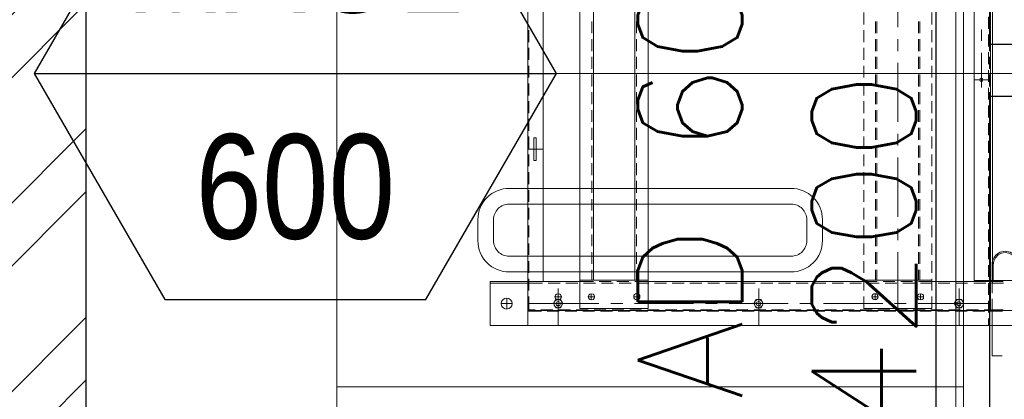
# Model space of a CAD drawing. Header units: millimetres. Extents: x -1574 to 74790, y -2818 to 13830.
# Tile 39 of 92: x 14526 to 15469, y 4408 to 4771. Entities that reach past the tile are written whole.
import ezdxf
from ezdxf.enums import TextEntityAlignment as Align

# ---------------------------------------------------------------- set-up
doc = ezdxf.new("R2010")
doc.units = ezdxf.units.MM
doc.header["$MEASUREMENT"] = 0
doc.linetypes.add('DASHED', pattern=[0.75, 0.5, -0.25])
doc.layers.get('0').update_dxf_attribs({"lineweight": 5})
for name, color, linetype, true_color in [('A-140MM', 7, 'Continuous', 0x9f7fff), ('ACMV-DUCT-THERMAL-EXT-INS', 9, 'DASHED', 0x808080), ('ACMV-EQP-CHW', 30, 'Continuous', 0xff7f00), ('ACMV-FA-FLOW ARROW', 140, 'Continuous', 0x00bfff), ('ACMV-GRD', 30, 'Continuous', 0xff7f00)]:
    doc.layers.add(name, color=color, linetype=linetype, true_color=true_color)
for name, color, linetype, lineweight, true_color in [('A-CEILING-01', 7, 'Continuous', 5, 0xd56ca8), ('A-CEILING-05', 7, 'Continuous', 5, 0x139b48), ('ACMV-FA-DUCT', 150, 'Continuous', 20, 0x007fff), ('M-MEP-ELLG-LIGHT', 5, 'Continuous', 15, 0x0000ff), ('RCP LAYOUT', 9, 'Continuous', 13, 0x808080)]:
    doc.layers.add(name, color=color, linetype=linetype, lineweight=lineweight, true_color=true_color)
doc.layers.add('A-LIGHT', color=1, linetype='Continuous', lineweight=5)
doc.layers.add('A-Wall & Column', color=2, linetype='Continuous', lineweight=0)
for name, color, linetype in [('ACMV-FA-DUCT-TEXT', 7, 'Continuous'), ('ACMV-SA-DUCT-TAG', 7, 'Continuous'), ('Legend', 7, 'Continuous')]:
    doc.layers.add(name, color=color, linetype=linetype)
doc.styles.add('Arial Narrow', font='ARIALN.TTF')
doc.styles.add('Romans', font='Romans.shx')
doc.styles.get("Standard").update_dxf_attribs({"font": 'romans.shx'})
doc.dimstyles.new('100_Romans_Dot', dxfattribs={"dimtxt": 100, "dimasz": 100, "dimexe": 50, "dimexo": 50, "dimgap": 50, "dimtad": 1, "dimdec": 0, "dimzin": 0, "dimdsep": 46, "dimtxsty": 'Romans', "dimblk": 'DOT', "dimcen": 0.09, "dimclrd": 256, "dimclre": 256, "dimadec": 0, "dimazin": 0, "dimtfac": 1, "dimtdec": 0, "dimtofl": 0, "dimtmove": 0, "dimatfit": 3, "dimldrblk": 'DOT', "dimfxl": 1, "dimtolj": 1, "dimtzin": 0, "dimarcsym": 0})

# ---------------------------------------------------------------- blocks, each defined once
blk = doc.blocks.new('A$C81f607aa')
at = {"layer": 'A-140MM', "lineweight": 0, "true_color": 0x808080}
h = blk.add_hatch(dxfattribs=at)
h.set_pattern_fill('ANSI32', color=8, scale=340)
h.set_pattern_definition([(45, (451552.75, 162145.9), (-90.156115, 90.156115), []), (45, (451612.86, 162145.9), (-90.156115, 90.156115), [])])
h.paths.add_polyline_path([(-610, 5920), (-750, 5920), (-750, 3520), (-610, 3520)])
h.paths.add_polyline_path([(-610, 8540), (-750, 8540), (-750, 6920), (-610, 6920)])
h.paths.add_polyline_path([(-750, 9370), (-610, 9370), (-610, 9520), (-750, 9520)])
at = {"layer": 'A-Wall & Column', "color": 8, "lineweight": -3, "true_color": 0x808080}
blk.add_line((-610, 3520), (-610, 9520), dxfattribs=at)
blk = doc.blocks.new('LIGHT-600X600MM')
at = {"color": 0}
blk.add_line((300, 0), (-300, 0), dxfattribs=at)
blk.add_lwpolyline([(-300, 300), (-300, -300), (300, -300), (300, 300)], close=True, dxfattribs=at)
for points in [[(-165, 160), (-165, 140, 0.414214), (-135, 110), (135, 110, 0.414214), (165, 140), (165, 160, 0.414214), (135, 190), (-135, 190, 0.414214)], [(-150, 160), (-150, 140, 0.414214), (-135, 125), (135, 125, 0.414214), (150, 140), (150, 160, 0.414214), (135, 175), (-135, 175, 0.414214)], [(-165, -160), (-165, -140, -0.414214), (-135, -110), (135, -110, -0.414214), (165, -140), (165, -160, -0.414214), (135, -190), (-135, -190, -0.414214)], [(-150, -160), (-150, -140, -0.414214), (-135, -125), (135, -125, -0.414214), (150, -140), (150, -160, -0.414214), (135, -175), (-135, -175, -0.414214)]]:
    blk.add_lwpolyline(points, format="xyb", close=True, dxfattribs=at)
blk.add_attdef('E', text='', height=100).set_placement((400, 250), align=Align.MIDDLE_CENTER)
blk = doc.blocks.new('A$C98a85b24')
at = {"layer": 'M-MEP-ELLG-LIGHT', "color": 8, "true_color": 0x808080}
ref = blk.add_blockref('LIGHT-600X600MM', (10939.99, 4419.96), dxfattribs=at)
ref.add_attrib('E', 'E', dxfattribs={"layer": '0', "color": 0, "height": 100}).set_placement((11339.99, 4644.96), align=Align.MIDDLE_CENTER)
blk = doc.blocks.new('XR-CP-DS')
at = {"layer": 'A-CEILING-01', "true_color": 0x808080}
h = blk.add_hatch(dxfattribs=at)
h.set_pattern_fill('ANSI37', color=8, scale=2000)
edge = h.paths.add_edge_path()
edge.add_line((17350, 13380), (12020, 13380))
edge.add_line((12020, 13380), (12020, 13280))
edge.add_line((12020, 13280), (11820, 13280))
edge.add_line((11820, 13280), (11820, 13380))
edge.add_line((11820, 13380), (6090, 13380))
edge.add_line((6090, 13380), (6090, 13280))
edge.add_line((6090, 13280), (5890, 13280))
edge.add_line((5890, 13280), (5890, 13380))
edge.add_line((5890, 13380), (350, 13380))
edge.add_line((350, 13380), (200, 13380))
edge.add_line((200, 13380), (200, 4520))
edge.add_line((200, 4520), (650, 4520))
edge.add_line((650, 4520), (650, 4220))
edge.add_line((650, 4220), (200, 4220))
edge.add_line((200, 4220), (200, 3270))
edge.add_line((200, 3270), (3945, 3270))
edge.add_line((3945, 3270), (3945, 3920))
edge.add_line((3945, 3920), (6135, 3920))
edge.add_line((6135, 3920), (6135, 3270))
edge.add_line((6135, 3270), (9805, 3270))
edge.add_line((9805, 3270), (9805, 3070))
edge.add_line((9805, 3070), (10125.7, 3070))
edge.add_line((10125.7, 3070), (10125.7, 3423))
edge.add_line((10125.7, 3423), (11242.06, 4539.36))
edge.add_line((11242.06, 4539.36), (10770.13, 5011.3))
edge.add_line((10770.13, 5011.3), (11904.42, 6145.58))
edge.add_line((11904.42, 6145.58), (14298.83, 8540))
edge.add_line((14298.83, 8540), (14450, 8540))
edge.add_line((14450, 8540), (14450, 9620))
edge.add_line((14450, 9620), (14450, 12330))
edge.add_arc((15200, 12330), 750, 90, 180, ccw=False)
edge.add_line((15200, 13080), (17350, 13080))
edge.add_line((17350, 13080), (17350, 13380))
h.paths.add_polyline_path([(5890.13, 11294.23), (6090.12, 11294.23), (6090.12, 11094.22), (5890.13, 11094.22)], flags=16)
h.paths.add_polyline_path([(5890.13, 9330), (6090.12, 9330), (6090.12, 9129.99), (5890.13, 9129.99)], flags=16)
h.paths.add_polyline_path([(5890, 8418.41), (6090, 8418.41), (6090, 8218.41), (5890, 8218.41)], flags=16)
h.paths.add_polyline_path([(5890, 6030), (6090, 6030), (6090, 5829.99), (5890, 5829.99)], flags=16)
h.paths.add_polyline_path([(11820, 8418.41), (12020, 8418.41), (12020, 8218.41), (11820, 8218.41)], flags=16)
h.paths.add_polyline_path([(11820, 9330), (12020, 9330), (12020, 9129.99), (11820, 9129.99)], flags=16)
h.paths.add_polyline_path([(11820.13, 11294.23), (12020.12, 11294.23), (12020.12, 11094.22), (11820.13, 11094.22)], flags=16)
at = {"layer": 'A-CEILING-01', "color": 8, "true_color": 0x808080}
blk.add_lwpolyline([(15490.92, 3520), (14590, 3520), (14590, 9520), (17230, 9520), (17230, 3520), (16390.92, 3520)], close=True, dxfattribs=at)
at = {"layer": 'A-CEILING-05', "color": 8, "linetype": 'Continuous', "true_color": 0x808080}
for p, q in [((14830, 3520), (14830, 9520)), ((15430, 3520), (15430, 9520)), ((14590, 4720), (17230, 4720))]:
    blk.add_line(p, q, dxfattribs=at)
at = {"color": 8, "true_color": 0x808080}
blk.add_blockref('A$C81f607aa', (15200, 0), dxfattribs=at)
at = {"layer": 'A-LIGHT', "color": 8, "true_color": 0x808080}
blk.add_blockref('A$C98a85b24', (4190, 0), dxfattribs=at)
blk = doc.blocks.new('AIR Terminal Tag')
at = {"layer": 'Legend'}
blk.add_line((-250, 0), (250, 0), dxfattribs=at)
blk.add_lwpolyline([(-125, 216.51), (-250, 0), (-125, -216.51), (125, -216.51), (250, 0), (125, 216.51)], close=True, dxfattribs=at)
at = {"layer": 'Legend', "style": 'Arial Narrow'}
for tag, p in [('AIR_TERMINAL_TYPE_NUMBER', (0, 108.25)), ('CFM', (0, -108.25))]:
    blk.add_attdef(tag, text='', height=100, dxfattribs=at).set_placement(p, align=Align.MIDDLE_CENTER)
blk = doc.blocks.new('FA-CBCD-1W-500x500')
at = {"layer": 'ACMV-FA-FLOW ARROW'}
for points in [[(-125, 395), (-200, 335), (-170, 335), (-170, 305), (-80, 305), (-80, 335), (-50, 335), (-125, 395)], [(125, 395), (50, 335), (80, 335), (80, 305), (170, 305), (170, 335), (200, 335), (125, 395)]]:
    blk.add_lwpolyline(points, dxfattribs=at)
at = {"layer": 'ACMV-GRD', "color": 8, "true_color": 0x808080}
for p, q in [((-250, 225), (250, 225)), ((-250, 200), (250, 200)), ((-250, 175), (250, 175)), ((-250, 150), (250, 150)), ((-250, 125), (250, 125)), ((-250, 100), (250, 100)), ((-250, 75), (250, 75)), ((-250, 50), (250, 50)), ((-250, 25), (250, 25)), ((-250, 0), (250, 0)), ((-250, -25), (250, -25)), ((-250, -50), (250, -50)), ((-250, -75), (250, -75)), ((-250, -100), (250, -100)), ((-250, -125), (250, -125)), ((-250, -150), (250, -150)), ((-250, -175), (250, -175)), ((-250, -200), (250, -200)), ((-250, -225), (250, -225))]:
    blk.add_line(p, q, dxfattribs=at)
at = {"layer": 'ACMV-GRD'}
for points in [[(-275, 275), (275, 275), (275, -275), (-275, -275)], [(-250, 250), (250, 250), (250, -250), (-250, -250)]]:
    blk.add_lwpolyline(points, close=True, dxfattribs=at)
blk = doc.blocks.new('A$C5c7590bd')
at = {"layer": 'ACMV-DUCT-THERMAL-EXT-INS'}
blk.add_lwpolyline([(-3336.23, 1998.53), (-3361.26, 2449.09), (-3360.29, 2696.28), (-3360.29, 2883.47, -0.413414), (-2441.32, 3802.46), (203.74, 3806.26), (203.77, 9539), (841.77, 9539), (841.74, 3168.31), (-2441.28, 3164.46, 0.414227), (-2722.29, 2883.46), (-2722.29, 2446.78), (-2747.32, 1995.8)], format="xyb", dxfattribs=at)
at = {"layer": 'ACMV-FA-DUCT'}
blk.add_lwpolyline([(222.74, 5458.74), (822.74, 5458.74), (822.74, 3787.29), (222.74, 3787.29)], close=True, dxfattribs=at)
at = {"layer": 'ACMV-GRD', "xscale": -1}
blk.add_blockref('FA-CBCD-1W-500x500', (529.99, 5023), dxfattribs=at)
at = {"layer": 'ACMV-GRD', "xscale": -1, "rotation": 180}
blk.add_blockref('FA-CBCD-1W-500x500', (529.99, 4423), dxfattribs=at)
at = {"layer": 'Legend'}
blk.add_blockref('AIR Terminal Tag', (-409.82, 4720), dxfattribs=at).add_auto_attribs({'CFM': '600', 'AIR_TERMINAL_TYPE_NUMBER': 'MAG1'})
at = {"layer": 'ACMV-FA-DUCT-TEXT', "insert": (51.43, 4719.93), "char_height": 100, "attachment_point": 5, "rotation": 90}
blk.add_mtext_dynamic_manual_height_columns('{\\Fromans|c0;MUAD 600x450\\P4200 CFM}', width=1738.5556, gutter_width=1, heights=[389.51], dxfattribs=at)
blk = doc.blocks.new('AHU-7.5TR-CARRIER')
at = {"layer": 'ACMV-EQP-CHW', "lineweight": 15}
for points in [[(-717.74, -237.83), (675.96, -237.83), (675.96, 0)], [(719.25, -701.21), (719.25, -2.34)], [(-718.91, -222.03), (704.92, -222.03), (704.92, -38.61)], [(675.96, -196.59), (661.03, -196.59), (657.53, -197.17), (654.31, -198.63), (651.67, -201.26), (649.91, -204.48), (649.34, -207.99), (649.91, -211.5), (651.67, -214.72), (654.31, -217.35), (657.53, -218.82), (661.03, -219.4), (675.96, -219.4)], [(677.13, -222.03), (677.13, -210.04)], [(678.59, -221.15), (678.59, -209.75)], [(704.04, -222.03), (704.04, -210.04)], [(705.5, -222.04), (705.5, -210.62)], [(748.21, -220.58), (748.21, -210.92)], [(-717.74, -220.27), (678.59, -220.27)], [(435.2, -224.08), (423.79, -224.08)], [(452.16, -224.08), (440.76, -224.08)], [(469.14, -224.08), (457.72, -224.08)], [(486.1, -224.08), (474.69, -224.08)], [(484.06, -237.83), (484.06, -224.08)], [(503.07, -224.08), (491.66, -224.08)], [(520.04, -224.08), (508.63, -224.08)], [(537, -224.08), (525.59, -224.08)], [(553.97, -224.08), (542.56, -224.08)], [(570.94, -224.08), (559.53, -224.08)], [(587.9, -224.08), (576.49, -224.08)], [(604.86, -224.08), (593.45, -224.08)], [(621.83, -224.08), (610.43, -224.08)], [(638.8, -224.08), (627.39, -224.08)], [(655.77, -224.08), (644.36, -224.08)], [(672.74, -224.08), (661.33, -224.08)], [(677.13, -224.08), (677.13, -223.2), (666, -223.2)], [(666, -223.2), (677.13, -223.2)], [(677.13, -220.57), (688.25, -220.57)], [(677.13, -291.07), (677.13, -222.04)], [(689.71, -224.08), (678.59, -224.08)], [(693.79, -220.57), (704.92, -220.57)], [(706.67, -224.08), (695.55, -224.08)], [(698.18, -291.36), (698.18, -224.08)], [(704.04, -228.18), (704.04, -222.03)], [(704.92, -220.57), (748.21, -220.57)], [(704.92, -665.23), (704.92, -222.04)], [(719.25, -224.08), (712.52, -224.08)], [(435.78, -230.81), (446.9, -230.81)], [(458.3, -230.81), (491.36, -230.81)], [(678.59, -238.12), (678.59, -226.72)], [(704.04, -245.14), (704.04, -233.74)], [(705.5, -239), (705.5, -227.59)], [(678.59, -255.09), (678.59, -243.98)], [(705.5, -255.97), (705.5, -244.56)], [(719.25, -252.17), (683.85, -252.17)], [(704.04, -262.11), (704.04, -250.71)], [(678.59, -272.06), (678.59, -260.94)], [(705.5, -272.93), (705.5, -261.82)], [(704.04, -279.08), (704.04, -267.67)], [(431.1, -278.2), (419.7, -278.2)], [(448.08, -278.2), (436.66, -278.2)], [(465.04, -278.2), (453.62, -278.2)], [(481.99, -278.2), (470.6, -278.2)], [(498.97, -278.2), (487.56, -278.2)], [(515.93, -278.2), (504.53, -278.2)], [(532.9, -278.2), (521.5, -278.2)], [(549.87, -278.2), (538.46, -278.2)], [(566.84, -278.2), (555.43, -278.2)], [(583.8, -278.2), (572.39, -278.2)], [(600.76, -278.2), (589.65, -278.2)], [(617.74, -278.2), (606.62, -278.2)], [(634.71, -278.2), (623.59, -278.2)], [(651.67, -278.2), (640.56, -278.2)], [(668.64, -278.2), (657.53, -278.2)], [(685.61, -278.2), (674.49, -278.2)], [(675.66, -343.43), (675.66, -278.2)], [(678.59, -289.02), (678.59, -277.91)], [(702.87, -343.43), (702.87, -278.2), (691.46, -278.2)], [(705.5, -289.9), (705.5, -278.78)], [(439.59, -289.61), (428.18, -289.61)], [(439.59, -291.07), (428.18, -291.07)], [(456.55, -289.61), (445.14, -289.61)], [(456.55, -291.07), (445.14, -291.07)], [(473.52, -289.61), (462.11, -289.61)], [(473.52, -291.07), (462.11, -291.07)], [(490.49, -289.61), (479.08, -289.61)], [(490.49, -291.07), (479.08, -291.07)], [(507.46, -289.61), (496.04, -289.61)], [(507.46, -291.07), (496.04, -291.07)], [(524.41, -289.61), (513.02, -289.61)], [(524.41, -291.07), (513.02, -291.07)], [(541.39, -289.61), (529.98, -289.61)], [(541.39, -291.07), (529.98, -291.07)], [(558.35, -289.61), (546.95, -289.61)], [(558.35, -291.07), (546.95, -291.07)], [(575.32, -289.61), (563.92, -289.61)], [(575.32, -291.07), (563.92, -291.07)], [(592.29, -289.61), (580.88, -289.61)], [(592.29, -291.07), (580.88, -291.07)], [(609.26, -289.61), (598.13, -289.61)], [(609.26, -291.07), (598.13, -291.07)], [(626.22, -289.61), (615.11, -289.61)], [(626.22, -291.07), (615.11, -291.07)], [(643.19, -289.61), (632.08, -289.61)], [(643.19, -291.07), (632.08, -291.07)], [(660.16, -289.61), (649.04, -289.61)], [(660.16, -291.07), (649.04, -291.07)], [(675.66, -289.61), (666, -289.61)], [(675.66, -291.07), (666, -291.07)], [(694.67, -289.02), (688.83, -289.02)], [(691.76, -292.25), (691.76, -286.1)], [(704.04, -296.04), (704.04, -284.63)], [(677.13, -308.04), (677.13, -296.63)], [(678.59, -305.99), (678.59, -294.87)], [(704.04, -313.01), (704.04, -301.6)], [(705.5, -306.87), (705.5, -295.75)], [(433.73, -310.97), (377.28, -310.97)], [(456.55, -310.97), (445.14, -310.97)], [(524.41, -310.97), (467.96, -310.97)], [(546.95, -310.97), (535.83, -310.97)], [(615.11, -310.97), (558.35, -310.97)], [(637.63, -310.97), (626.22, -310.97)], [(702.87, -310.97), (649.04, -310.97)], [(698.18, -313.89), (698.18, -302.77)], [(677.13, -325), (677.13, -313.6)], [(678.59, -322.95), (678.59, -311.84)], [(704.04, -329.98), (704.04, -318.57)], [(705.5, -323.83), (705.5, -312.72)], [(678.59, -339.93), (678.59, -328.81)], [(691.76, -335.54), (691.76, -329.68)], [(698.18, -382.05), (698.18, -325.3)], [(705.5, -340.8), (705.5, -329.68)], [(439.59, -330.86), (428.18, -330.86)], [(439.59, -332.32), (428.18, -332.32)], [(456.55, -330.86), (445.14, -330.86)], [(456.55, -332.32), (445.14, -332.32)], [(473.52, -330.86), (462.11, -330.86)], [(473.52, -332.32), (462.11, -332.32)], [(490.49, -330.86), (479.08, -330.86)], [(490.49, -332.32), (479.08, -332.32)], [(507.46, -330.86), (496.04, -330.86)], [(507.46, -332.32), (496.04, -332.32)], [(524.41, -330.86), (513.02, -330.86)], [(524.41, -332.32), (513.02, -332.32)], [(541.39, -330.86), (529.98, -330.86)], [(541.39, -332.32), (529.98, -332.32)], [(558.35, -330.86), (546.95, -330.86)], [(558.35, -332.32), (546.95, -332.32)], [(575.32, -330.86), (563.92, -330.86)], [(575.32, -332.32), (563.92, -332.32)], [(592.29, -330.86), (580.88, -330.86)], [(592.29, -332.32), (580.88, -332.32)], [(609.26, -330.86), (598.13, -330.86)], [(609.26, -332.32), (598.13, -332.32)], [(626.22, -330.86), (615.11, -330.86)], [(626.22, -332.32), (615.11, -332.32)], [(643.19, -330.86), (632.08, -330.86)], [(643.19, -332.32), (632.08, -332.32)], [(660.16, -330.86), (649.04, -330.86)], [(660.16, -332.32), (649.04, -332.32)], [(675.66, -330.86), (666, -330.86)], [(675.66, -332.32), (666, -332.32)], [(677.13, -343.43), (677.13, -330.56)], [(694.67, -332.61), (688.83, -332.61)], [(704.04, -346.94), (704.04, -335.54)], [(431.1, -343.43), (419.7, -343.43)], [(448.08, -343.43), (436.66, -343.43)], [(465.04, -343.43), (453.62, -343.43)], [(481.99, -343.43), (470.6, -343.43)], [(498.97, -343.43), (487.56, -343.43)], [(515.93, -343.43), (504.53, -343.43)], [(532.9, -343.43), (521.5, -343.43)], [(549.88, -343.43), (538.47, -343.43)], [(566.84, -343.43), (555.43, -343.43)], [(583.8, -343.43), (572.39, -343.43)], [(600.77, -343.43), (589.65, -343.43)], [(617.74, -343.43), (606.62, -343.43)], [(634.71, -343.43), (623.59, -343.43)], [(651.67, -343.43), (640.56, -343.43)], [(668.64, -343.43), (657.53, -343.43)], [(685.61, -343.43), (674.49, -343.43)], [(677.13, -562.83), (677.13, -343.43)], [(678.59, -356.89), (678.59, -345.78)], [(702.87, -343.43), (691.46, -343.43)], [(705.5, -357.77), (705.5, -346.65)], [(704.04, -363.91), (704.04, -352.5)], [(678.59, -373.86), (678.59, -362.74)], [(705.5, -374.74), (705.5, -363.62)], [(704.04, -380.88), (704.04, -369.47)], [(678.59, -391.12), (678.59, -379.71)], [(704.04, -397.84), (704.04, -386.44)], [(705.5, -391.7), (705.5, -380.59)], [(698.18, -404.58), (698.18, -393.17)], [(678.59, -408.08), (678.59, -396.68)], [(704.04, -414.82), (704.04, -403.41)], [(705.5, -408.96), (705.5, -397.56)], [(678.59, -425.06), (678.59, -413.65)], [(705.5, -425.93), (705.5, -414.52)], [(698.18, -472.45), (698.18, -415.98)], [(704.04, -431.78), (704.04, -420.37)], [(678.59, -442.02), (678.59, -430.61)], [(705.5, -442.9), (705.5, -431.49)], [(704.04, -448.75), (704.04, -437.34)], [(678.59, -458.99), (678.59, -447.58)], [(719.25, -444.07), (683.85, -444.07)], [(705.5, -459.86), (705.5, -448.46)], [(704.04, -465.72), (704.04, -454.6)], [(678.59, -475.95), (678.59, -464.55)], [(705.5, -476.83), (705.5, -465.42)], [(704.04, -482.68), (704.04, -471.56)], [(678.59, -492.92), (678.59, -481.51)], [(698.18, -494.97), (698.18, -483.85)], [(704.04, -499.65), (704.04, -488.54)], [(705.5, -493.8), (705.5, -482.39)], [(678.59, -509.89), (678.59, -498.48)], [(705.5, -510.76), (705.5, -499.36)], [(698.18, -563.13), (698.18, -506.37)], [(704.04, -516.62), (704.04, -505.5)], [(678.59, -526.85), (678.59, -515.45)], [(705.5, -527.73), (705.5, -516.33)], [(704.04, -533.58), (704.04, -522.46)], [(678.59, -543.82), (678.59, -532.42)], [(705.5, -544.7), (705.5, -533.29)], [(704.04, -550.55), (704.04, -539.44)], [(702.87, -615.2), (-744.36, -615.2), (-744.36, -549.97), (702.87, -549.97)], [(675.66, -615.2), (675.66, -549.97)], [(678.59, -560.79), (678.59, -549.38)], [(702.87, -615.2), (702.87, -549.97)], [(705.5, -561.66), (705.5, -550.26)], [(675.66, -562.54), (-717.44, -562.54)], [(439.59, -561.08), (428.18, -561.08)], [(456.55, -561.08), (445.14, -561.08)], [(473.52, -561.08), (462.11, -561.08)], [(490.49, -561.08), (479.08, -561.08)], [(507.46, -561.08), (496.04, -561.08)], [(524.41, -561.08), (513.02, -561.08)], [(541.39, -561.08), (529.98, -561.08)], [(558.35, -561.08), (546.95, -561.08)], [(575.32, -561.08), (563.92, -561.08)], [(592.29, -561.08), (580.88, -561.08)], [(609.26, -561.08), (598.13, -561.08)], [(626.22, -561.08), (615.11, -561.08)], [(643.19, -561.08), (632.08, -561.08)], [(660.16, -561.08), (649.04, -561.08)], [(675.66, -561.08), (666, -561.08)], [(694.67, -560.79), (688.83, -560.79)], [(691.76, -563.71), (691.76, -557.86)], [(704.04, -567.52), (704.04, -556.4)], [(677.13, -579.8), (677.13, -568.39)], [(678.59, -577.76), (678.59, -566.35)], [(698.18, -585.65), (698.18, -574.24)], [(704.04, -584.48), (704.04, -573.37)], [(705.5, -578.63), (705.5, -567.23)], [(678.59, -594.73), (678.59, -583.31)], [(705.5, -595.6), (705.5, -584.19)], [(677.13, -596.77), (677.13, -585.36)], [(704.04, -601.74), (704.04, -590.33)], [(675.66, -602.33), (-717.44, -602.33)], [(677.13, -615.2), (677.13, -602.33)], [(678.59, -611.69), (678.59, -600.27)], [(691.76, -607.3), (691.76, -601.16)], [(698.18, -664.35), (698.18, -597.06)], [(705.5, -612.56), (705.5, -601.16)], [(439.59, -603.79), (428.18, -603.79)], [(456.55, -603.79), (445.14, -603.79)], [(473.52, -603.79), (462.11, -603.79)], [(490.49, -603.79), (479.08, -603.79)], [(507.46, -603.79), (496.04, -603.79)], [(524.41, -603.79), (513.02, -603.79)], [(541.39, -603.79), (529.98, -603.79)], [(558.35, -603.79), (546.95, -603.79)], [(575.32, -603.79), (563.92, -603.79)], [(592.29, -603.79), (580.88, -603.79)], [(609.26, -603.79), (598.13, -603.79)], [(626.22, -603.79), (615.11, -603.79)], [(643.19, -603.79), (632.08, -603.79)], [(660.16, -603.79), (649.04, -603.79)], [(675.66, -603.79), (666, -603.79)], [(694.67, -604.38), (688.83, -604.38)], [(704.04, -618.71), (704.04, -607.3)], [(677.13, -701.21), (677.13, -615.2)], [(678.59, -628.66), (678.59, -617.25)], [(705.5, -629.53), (705.5, -618.12)], [(704.04, -635.68), (704.04, -624.27)], [(678.59, -645.62), (678.59, -634.22)], [(719.25, -636.26), (683.85, -636.26)], [(688.82, -636.26), (694.67, -636.26), (694.39, -634.51), (693.21, -633.64), (691.76, -633.05), (690.29, -633.64), (689.11, -634.51), (688.82, -636.26), (689.11, -637.72), (690.29, -638.61), (691.76, -639.18), (693.21, -638.61), (694.39, -637.72), (694.67, -636.26)], [(694.67, -636.26), (688.82, -636.26)], [(691.76, -639.19), (691.76, -633.05), (691.76, -639.19)], [(705.5, -646.5), (705.5, -635.1)], [(704.04, -652.64), (704.04, -641.24)], [(-718.91, -650.6), (-718.91, -665.23), (719.25, -665.23)], [(677.13, -665.23), (677.13, -650.6), (-718.91, -650.6)], [(550.46, -665.23), (550.46, -650.59)], [(678.59, -701.21), (678.59, -651.18)], [(704.04, -664.35), (704.04, -658.2)], [(705.5, -665.23), (705.5, -652.06)], [(436.66, -664.35), (448.07, -664.35)], [(453.62, -664.35), (465.04, -664.35)], [(470.6, -664.35), (481.99, -664.35)], [(487.56, -664.35), (498.97, -664.35)], [(504.53, -664.35), (515.93, -664.35)], [(521.5, -664.35), (532.9, -664.35)], [(538.46, -664.35), (549.87, -664.35)], [(555.43, -664.35), (566.83, -664.35)], [(572.4, -664.35), (583.8, -664.35)], [(589.65, -664.35), (600.77, -664.35)], [(606.62, -664.35), (617.73, -664.35)], [(623.59, -664.35), (634.71, -664.35)], [(640.55, -664.35), (651.67, -664.35)], [(657.53, -664.35), (668.64, -664.35)], [(674.49, -664.35), (685.6, -664.35)], [(691.46, -664.35), (704.04, -664.35)], [(703.45, -685.41), (692.92, -685.41)], [(698.18, -690.67), (698.18, -680.15)], [(698.18, -690.67), (698.18, -680.15)], [(719.25, -701.21), (677.13, -701.21)]]:
    blk.add_lwpolyline(points, dxfattribs=at)
blk.add_lwpolyline([(675.95, -220.58), (661.03, -220.57, -1.022708), (661.03, -195.41), (675.95, -195.41)], format="xyb", dxfattribs=at)
for points in [[(439.59, -223.2), (428.18, -223.2)], [(456.55, -223.2), (445.14, -223.2)], [(473.52, -223.2), (462.11, -223.2)], [(490.49, -223.2), (479.08, -223.2)], [(507.46, -223.2), (496.04, -223.2)], [(524.41, -223.2), (513.02, -223.2)], [(541.39, -223.2), (529.99, -223.2)], [(558.35, -223.2), (546.95, -223.2)], [(575.32, -223.2), (563.92, -223.2)], [(592.29, -223.2), (580.88, -223.2)], [(609.26, -223.2), (598.13, -223.2)], [(626.22, -223.2), (615.11, -223.2)], [(643.18, -223.2), (632.07, -223.2)], [(660.16, -223.2), (649.04, -223.2)], [(485.52, -230.81), (485.22, -229.64), (484.06, -229.35), (482.88, -229.64), (482.58, -230.81), (482.88, -231.98), (484.06, -232.27), (485.22, -231.98)], [(694.39, -249.83), (694.39, -254.51), (698.18, -256.85), (702.28, -254.51), (702.28, -249.83), (698.18, -247.48)], [(700.53, -252.17), (699.65, -250.71), (698.18, -250.11), (696.72, -250.71), (696.13, -252.17), (696.72, -253.63), (698.18, -254.5), (699.65, -253.63)], [(694.67, -289.02), (694.4, -287.56), (693.21, -286.39), (691.76, -286.1), (690.29, -286.39), (689.12, -287.56), (688.82, -289.02), (689.12, -290.78), (690.29, -291.65), (691.76, -292.25), (693.21, -291.65), (694.4, -290.78)], [(694.39, -441.73), (694.39, -446.41), (698.18, -448.75), (702.28, -446.41), (702.28, -441.73), (698.18, -439.68)], [(700.53, -444.07), (699.65, -442.6), (698.18, -442.02), (696.72, -442.6), (696.13, -444.07), (696.72, -445.82), (698.18, -446.41), (699.65, -445.82)], [(694.67, -604.38), (694.4, -602.62), (693.21, -601.75), (691.76, -601.15), (690.29, -601.75), (689.12, -602.62), (688.82, -604.38), (689.12, -605.84), (690.29, -606.71), (691.76, -607.3), (693.21, -606.71), (694.4, -605.84)], [(694.39, -633.92), (694.39, -638.31), (698.18, -640.66), (702.28, -638.31), (702.28, -633.92), (698.18, -631.58)], [(700.53, -636.26), (699.65, -634.51), (698.18, -633.92), (696.72, -634.51), (696.13, -636.26), (696.72, -637.72), (698.18, -638.31), (699.65, -637.72)], [(561.28, -657.03), (539.63, -657.03), (539.63, -659.37), (561.28, -659.37)]]:
    blk.add_lwpolyline(points, close=True, dxfattribs=at)
for centre, radius in [((698.21, -252.16), 4.08), ((691.69, -332.61), 2.98), ((698.29, -444.21), 4), ((691.69, -560.79), 2.98), ((698.29, -636.12), 3.99), ((698.22, -685.44), 5.23)]:
    blk.add_circle(centre, radius, dxfattribs=at)
blk = doc.blocks.new('_DOT')
at = {"color": 0, "linetype": 'ByBlock', "lineweight": -2}
blk.add_line((-0.5, 0), (-1, 0), dxfattribs=at)
at = {"color": 0, "linetype": 'ByBlock', "lineweight": -2, "const_width": 0.5}
blk.add_lwpolyline([(-0.25, 0, 1), (0.25, 0, 1)], format="xyb", close=True, dxfattribs=at)
blk = doc.blocks.new('A$C7e6e56f9')
at = {"rotation": 269.9999999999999}
blk.add_blockref('AHU-7.5TR-CARRIER', (478, 5197.91), dxfattribs=at)
at = {"layer": 'ACMV-SA-DUCT-TAG'}
blk.add_leader([(-1580.97, 4891.58), (-1580.97, 3420), (3046.5, 3420)], dimstyle='100_Romans_Dot', override={"dimtad": 0}, dxfattribs=at)

msp = doc.modelspace()

# ---------------------------------------------------------------- block references
for name in ['A$C7e6e56f9', 'A$C5c7590bd']:
    msp.add_blockref(name, (15200, 0))
at = {"layer": 'RCP LAYOUT', "color": 1}
msp.add_blockref('XR-CP-DS', (0, 0), dxfattribs=at)

doc.saveas('drawing.dxf')
